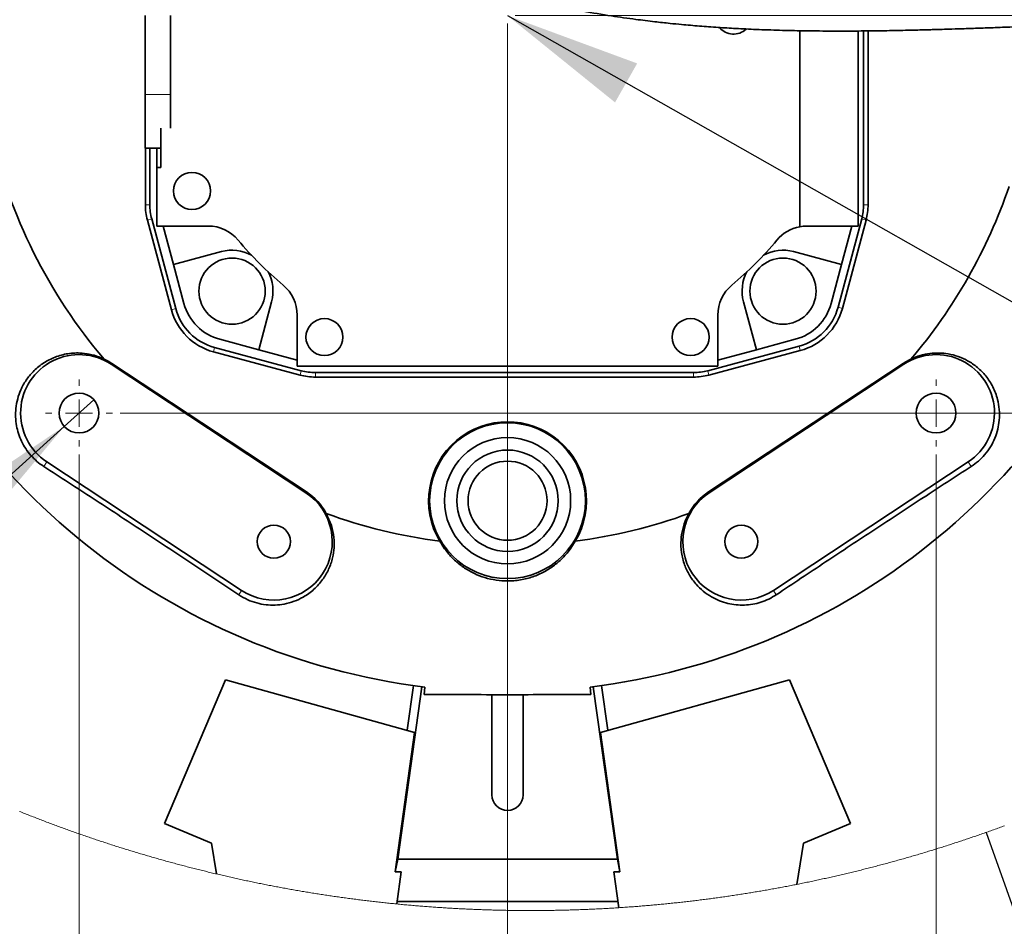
# Model space of a CAD drawing. Header units: millimetres. Extents: x 0 to 12118, y 0 to 8400.
# Tile 45 of 128: x 1468 to 1974, y 6321 to 6787. Entities that reach past the tile are written whole.
import ezdxf

# ---------------------------------------------------------------- set-up
doc = ezdxf.new("R2010")
doc.units = ezdxf.units.MM
doc.header["$LTSCALE"] = 20
doc.styles.add('SLDTEXTSTYLE0', font='TXT', dxfattribs={"width": 0.605})
doc.dimstyles.new('SLDDIMSTYLE10', dxfattribs={"dimtxt": 70, "dimasz": 70, "dimexe": 0, "dimexo": 0.0625, "dimgap": 17.5, "dimtad": 1, "dimdec": 1, "dimlfac": 0.5, "dimrnd": 1e-09, "dimzin": 12, "dimdsep": 46, "dimtxsty": 'SLDTEXTSTYLE0', "dimsah": 1, "dimcen": 0.09, "dimadec": 0, "dimazin": 3, "dimtfac": 1, "dimtmove": 0, "dimatfit": 0, "dimfxl": 1, "dimfrac": 2, "dimtolj": 1, "dimtzin": 12, "dimarcsym": 0})
doc.dimstyles.new('SLDDIMSTYLE11', dxfattribs={"dimtxt": 70, "dimasz": 70, "dimexe": 0, "dimexo": 0.0625, "dimgap": 17.5, "dimtad": 1, "dimdec": 1, "dimlfac": 0.5, "dimrnd": 1e-09, "dimzin": 12, "dimdsep": 46, "dimtxsty": 'SLDTEXTSTYLE0', "dimsah": 1, "dimcen": 0.09, "dimadec": 0, "dimazin": 3, "dimtfac": 1, "dimtofl": 0, "dimtmove": 0, "dimatfit": 3, "dimfxl": 1, "dimfrac": 2, "dimtolj": 1, "dimtzin": 12, "dimarcsym": 0})
doc.dimstyles.new('SLDDIMSTYLE12', dxfattribs={"dimtxt": 70, "dimasz": 70, "dimexe": 0, "dimexo": 0.0625, "dimgap": 17.5, "dimtad": 0, "dimtih": 1, "dimtoh": 1, "dimdec": 1, "dimlfac": 0.5, "dimrnd": 1e-09, "dimzin": 12, "dimdsep": 46, "dimtxsty": 'SLDTEXTSTYLE0', "dimblk1": 'NONE', "dimsah": 1, "dimcen": 0, "dimadec": 0, "dimazin": 3, "dimtfac": 1, "dimtmove": 0, "dimatfit": 3, "dimldrblk": 'NONE', "dimfxl": 1, "dimfrac": 2, "dimtolj": 1, "dimtzin": 12, "dimarcsym": 0})
doc.dimstyles.new('SLDDIMSTYLE4', dxfattribs={"dimtxt": 0.18, "dimasz": 70, "dimexe": 0, "dimexo": 0.0625, "dimgap": 0, "dimtad": 0, "dimtih": 1, "dimtoh": 1, "dimdec": 0, "dimrnd": 1e-09, "dimzin": 0, "dimdsep": 46, "dimtxsty": 'Standard', "dimsah": 1, "dimcen": 0.09, "dimadec": 0, "dimazin": 0, "dimtfac": 70, "dimtdec": 0, "dimtofl": 0, "dimtmove": 0, "dimatfit": 3, "dimfxl": 1, "dimfrac": 2, "dimtolj": 1, "dimtzin": 0, "dimarcsym": 0})
doc.dimstyles.new('SLDDIMSTYLE5', dxfattribs={"dimtxt": 0.18, "dimasz": 70, "dimexe": 0, "dimexo": 0.0625, "dimgap": 0, "dimtad": 0, "dimtih": 1, "dimtoh": 1, "dimdec": 0, "dimrnd": 1e-09, "dimzin": 0, "dimdsep": 46, "dimtxsty": 'Standard', "dimblk1": 'NONE', "dimblk2": 'NONE', "dimsah": 1, "dimcen": 0.09, "dimadec": 0, "dimazin": 0, "dimtfac": 70, "dimtdec": 0, "dimtofl": 0, "dimtmove": 0, "dimatfit": 3, "dimldrblk": 'NONE', "dimfxl": 1, "dimfrac": 2, "dimtolj": 1, "dimtzin": 0, "dimarcsym": 0})

# ---------------------------------------------------------------- blocks, each defined once
blk = doc.blocks.new('_None')
blk = doc.blocks.new('_D_61')
at = {"color": 7, "linetype": 'Continuous', "lineweight": 0}
for p, q in [((1718.46, 6784.74), (1718.46, 6118.35)), ((1938.46, 6563.54), (1938.46, 6118.35)), ((1718.46, 6148.35), (1598.46, 6148.35)), ((1718.46, 6148.35), (1938.46, 6148.35)), ((1938.46, 6148.35), (2058.46, 6148.35))]:
    blk.add_line(p, q, dxfattribs=at)
at = {"color": 7, "linetype": 'Continuous', "lineweight": 18}
for points in [[(1718.46, 6148.35), (1648.46, 6158.35), (1648.46, 6138.35)], [(1938.46, 6148.35), (2008.46, 6138.35), (2008.46, 6158.35)]]:
    blk.add_solid(points, dxfattribs=at)
at = {"color": 7, "linetype": 'Continuous', "lineweight": 18, "insert": (1748.25, 6238.59), "char_height": 70, "attachment_point": 1, "style": 'SLDTEXTSTYLE0'}
blk.add_mtext('110', dxfattribs=at)
blk = doc.blocks.new('_D_63')
at = {"color": 7, "linetype": 'Continuous', "lineweight": 0}
for p, q in [((2882.94, 6874.74), (2882.94, 7082.95)), ((2133.66, 6874.74), (2912.94, 6874.74)), ((2882.94, 6788.74), (2882.94, 6874.74)), ((1722.46, 6788.74), (2912.94, 6788.74)), ((2882.94, 6788.74), (2882.94, 6668.74))]:
    blk.add_line(p, q, dxfattribs=at)
at = {"color": 7, "linetype": 'Continuous', "lineweight": 18}
for points in [[(2882.94, 6874.74), (2892.94, 6944.74), (2872.94, 6944.74)], [(2882.94, 6788.74), (2872.94, 6718.74), (2892.94, 6718.74)]]:
    blk.add_solid(points, dxfattribs=at)
at = {"color": 7, "linetype": 'Continuous', "lineweight": 18, "insert": (2792.7, 6976.01), "char_height": 70, "attachment_point": 1, "rotation": 90, "style": 'SLDTEXTSTYLE0'}
blk.add_mtext('43', dxfattribs=at)
blk = doc.blocks.new('_D_65')
at = {"color": 7, "linetype": 'Continuous', "lineweight": 0}
for p, q in [((3022.94, 6788.74), (3022.94, 6908.74)), ((1722.46, 6788.74), (3052.94, 6788.74)), ((3022.94, 6788.74), (3022.94, 6584.74)), ((1519.66, 6584.74), (3052.94, 6584.74)), ((3022.94, 6584.74), (3022.94, 6464.74))]:
    blk.add_line(p, q, dxfattribs=at)
at = {"color": 7, "linetype": 'Continuous', "lineweight": 18}
for points in [[(3022.94, 6788.74), (3032.94, 6858.74), (3012.94, 6858.74)], [(3022.94, 6584.74), (3012.94, 6514.74), (3032.94, 6514.74)]]:
    blk.add_solid(points, dxfattribs=at)
at = {"color": 7, "linetype": 'Continuous', "lineweight": 18, "insert": (2932.7, 6606.53), "char_height": 70, "attachment_point": 1, "rotation": 90, "style": 'SLDTEXTSTYLE0'}
blk.add_mtext('102', dxfattribs=at)
blk = doc.blocks.new('_D_67')
at = {"color": 7, "linetype": 'Continuous', "lineweight": 0}
for p, q in [((1498.46, 6563.54), (1498.46, 5978.35)), ((1938.46, 6563.54), (1938.46, 5978.35)), ((1498.46, 6008.35), (1938.46, 6008.35))]:
    blk.add_line(p, q, dxfattribs=at)
at = {"color": 7, "linetype": 'Continuous', "lineweight": 18}
for points in [[(1498.46, 6008.35), (1568.46, 5998.35), (1568.46, 6018.35)], [(1938.46, 6008.35), (1868.46, 6018.35), (1868.46, 5998.35)]]:
    blk.add_solid(points, dxfattribs=at)
at = {"color": 7, "linetype": 'Continuous', "lineweight": 18, "insert": (1638.25, 6098.59), "char_height": 70, "attachment_point": 1, "style": 'SLDTEXTSTYLE0'}
blk.add_mtext('220', dxfattribs=at)
blk = doc.blocks.new('SW_SYMBOL_HOLE_DEPTH')
at = {"color": 0, "linetype": 'Continuous', "lineweight": 18}
for p, q in [((0, 17500), (16000, 17500)), ((8000, 17500), (8000, 1500)), ((2000, 11100), (8000, 1500)), ((14000, 11100), (8000, 1500))]:
    blk.add_line(p, q, dxfattribs=at)
blk = doc.blocks.new('_D_68')
at = {"color": 7, "linetype": 'Continuous', "lineweight": 0}
for p, q in [((1506.04, 6591.56), (1490.88, 6577.91)), ((1490.88, 6577.91), (1229.55, 6342.57)), ((1229.55, 6342.57), (653.79, 6342.57))]:
    blk.add_line(p, q, dxfattribs=at)
at = {"color": 7, "linetype": 'Continuous', "lineweight": 18}
blk.add_solid([(1490.88, 6577.91), (1432.17, 6538.5), (1445.55, 6523.64)], dxfattribs=at)
at = {"color": 7, "linetype": 'Continuous', "lineweight": 18, "xscale": 0.0045117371, "yscale": 0.0045117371, "zscale": 0.0045117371}
blk.add_blockref('SW_SYMBOL_HOLE_DEPTH', (995.92, 6352.68), dxfattribs=at)
at = {"color": 7, "linetype": 'Continuous', "lineweight": 18, "char_height": 70, "attachment_point": 1, "style": 'SLDTEXTSTYLE0'}
for s, insert in [('2x M12', (653.79, 6433)), ('19', (1092.6, 6433))]:
    blk.add_mtext(s, dxfattribs=dict(at, insert=insert))
blk = doc.blocks.new('SW_CENTERMARKSYMBOL_12')
at = {"color": 0, "linetype": 'Continuous', "lineweight": 18}
for p, q in [((0, 14), (0, 17.2)), ((0, 0), (0, 7)), ((-14, 0), (-17.2, 0)), ((0, 0), (-7, 0)), ((0, 0), (0, -7)), ((0, 0), (7, 0)), ((14, 0), (17.2, 0)), ((0, -14), (0, -17.2))]:
    blk.add_line(p, q, dxfattribs=at)
blk = doc.blocks.new('SW_CENTERMARKSYMBOL_13')
at = {"color": 0, "linetype": 'Continuous', "lineweight": 18}
for p, q in [((0, 14), (0, 17.2)), ((0, 0), (0, 7)), ((-14, 0), (-17.2, 0)), ((0, 0), (-7, 0)), ((0, 0), (0, -7)), ((0, 0), (7, 0)), ((14, 0), (17.2, 0)), ((0, -14), (0, -17.2))]:
    blk.add_line(p, q, dxfattribs=at)

msp = doc.modelspace()

# ---------------------------------------------------------------- linework, layer by layer
at = {"color": 7, "linetype": 'Continuous', "lineweight": 35}
for p, q in [((1532.458035, 6748.296017), (1532.458035, 6788.738961)), ((1545.458031, 6748.296017), (1545.458031, 6788.738961)), ((1868.45803, 6680.398578), (1868.45803, 6780.991072)), ((1898.458001, 6780.833359), (1898.458001, 6680.738921)), ((1901.250658, 6691.688533), (1901.250658, 6780.86483)), ((1903.556583, 6780.890817), (1903.556583, 6691.688533)), ((1532.458035, 6720.738883), (1532.458035, 6748.296017)), ((1545.458031, 6731.026406), (1545.458031, 6748.296017)), ((1540.458021, 6710.704322), (1540.458021, 6731.026406)), ((1532.458035, 6720.738883), (1540.458021, 6720.738883)), ((1532.50843, 6691.688533), (1532.50843, 6720.738883)), ((1534.81437, 6720.738883), (1534.81437, 6691.688533)), ((1538.458032, 6710.704322), (1538.458032, 6720.738883)), ((1538.458032, 6680.738921), (1538.458032, 6710.704322)), ((1538.458032, 6710.704322), (1540.458021, 6710.704322)), ((1545.884622, 6637.749309), (1533.548516, 6683.788295)), ((1535.775882, 6684.385056), (1548.111988, 6638.346071)), ((1888.132868, 6639.017339), (1900.289116, 6684.385056)), ((1902.516482, 6683.788295), (1890.360234, 6638.420458)), ((1564.78448, 6680.738921), (1538.458032, 6680.738921)), ((1541.673419, 6680.738921), (1546.962452, 6661.000008)), ((1568.458033, 6680.39834), (1568.458033, 6680.398578)), ((1898.458001, 6680.738921), (1872.131584, 6680.738921)), ((1889.953611, 6661.000008), (1895.242629, 6680.738921)), ((1571.601478, 6667.602057), (1546.962452, 6661.000008)), ((1889.953611, 6661.000008), (1865.3146, 6667.602057)), ((1546.962452, 6661.000008), (1552.324158, 6640.989775)), ((1884.591875, 6640.989775), (1889.953611, 6661.000008)), ((1590.719101, 6617.243285), (1597.32112, 6641.882415)), ((1839.594958, 6641.882415), (1846.196947, 6617.243285)), ((1610.458014, 6608.738894), (1610.458014, 6635.065312)), ((1826.458034, 6635.065312), (1826.458034, 6608.738894)), ((1570.708928, 6622.60508), (1590.719101, 6617.243285)), ((1846.196947, 6617.243285), (1866.20712, 6622.60508)), ((1568.065224, 6618.392939), (1612.516162, 6606.482262)), ((1590.719101, 6617.243285), (1610.458014, 6611.954326)), ((1821.223793, 6606.482262), (1868.179617, 6619.064088)), ((1826.458034, 6611.954326), (1846.196947, 6617.243285)), ((1611.919341, 6604.254956), (1567.468402, 6616.165514)), ((1868.776438, 6616.836662), (1821.820614, 6604.254956)), ((1514.983294, 6609.777207), (1614.983288, 6543.777222)), ((1615.271983, 6544.214601), (1515.271974, 6610.214586)), ((1826.458034, 6608.738894), (1610.458014, 6608.738894)), ((1921.644089, 6610.214586), (1821.644065, 6544.214601)), ((1921.932754, 6609.777207), (1821.93276, 6543.777222)), ((1619.819549, 6605.520839), (1813.920406, 6605.520839)), ((1813.920406, 6603.214855), (1619.819549, 6603.214855)), ((1581.932751, 6493.700619), (1481.932757, 6559.700603)), ((1854.983268, 6493.700619), (1954.983291, 6559.700603)), ((1573.659626, 6447.768922), (1542.401147, 6374.128575)), ((1670.777229, 6420.835848), (1573.659626, 6447.768922)), ((1863.256392, 6447.768922), (1766.138819, 6420.835848)), ((1894.514916, 6374.128575), (1863.256392, 6447.768922)), ((1662.062642, 6355.678196), (1674.514977, 6444.281215)), ((1670.13028, 6444.869036), (1666.903612, 6421.910162)), ((1675.977287, 6444.097872), (1675.70552, 6440.286274)), ((1710.458038, 6388.738866), (1710.458038, 6440.186257)), ((1726.45804, 6388.738866), (1726.45804, 6440.186496)), ((1761.210528, 6440.286274), (1760.938761, 6444.097872)), ((1762.401072, 6444.281215), (1774.853406, 6355.678196)), ((1770.012466, 6421.910162), (1766.785798, 6444.869036)), ((1670.777229, 6420.835848), (1660.727379, 6349.327321)), ((1766.138819, 6420.835848), (1776.188669, 6349.327321)), ((1542.401147, 6374.128575), (1566.53775, 6363.883133)), ((1870.378313, 6363.883133), (1894.514916, 6374.128575)), ((1566.53775, 6363.883133), (1569.029627, 6348.15001)), ((1867.043016, 6342.824812), (1870.378313, 6363.883133)), ((1660.727379, 6349.327321), (1662.062642, 6355.678196)), ((1774.853406, 6355.678196), (1662.062642, 6355.678196)), ((1776.188669, 6349.327321), (1774.853406, 6355.678196)), ((1660.727379, 6349.327321), (1663.894532, 6349.327321)), ((1661.564258, 6332.746501), (1663.894532, 6349.327321)), ((1776.188669, 6349.327321), (1773.021546, 6349.327321)), ((1773.021546, 6349.327321), (1775.619922, 6330.838914)), ((1775.163469, 6334.086652), (1661.752579, 6334.086652))]:
    msp.add_line(p, q, dxfattribs=at)
at = {"color": 8, "linetype": 'Continuous', "lineweight": 18}
for p, q in [((1532.458035, 6748.296017), (1545.458031, 6748.296017)), ((1532.50843, 6691.688533), (1534.81437, 6691.688533)), ((1903.556583, 6691.688533), (1901.250658, 6691.688533)), ((1533.548516, 6683.788295), (1535.775882, 6684.385056)), ((1902.516482, 6683.788295), (1900.289116, 6684.385056)), ((1545.884622, 6637.749309), (1548.111988, 6638.346071)), ((1890.360234, 6638.420458), (1888.132868, 6639.017339)), ((1567.468402, 6616.165514), (1568.065224, 6618.392939)), ((1868.776438, 6616.836662), (1868.179617, 6619.064088)), ((1514.983294, 6609.777207), (1515.271974, 6610.214586)), ((1921.932754, 6609.777207), (1921.644089, 6610.214586)), ((1611.919341, 6604.254956), (1612.516162, 6606.482262)), ((1619.819549, 6603.214855), (1619.819549, 6605.520839)), ((1813.920406, 6603.214855), (1813.920406, 6605.520839)), ((1821.820614, 6604.254956), (1821.223793, 6606.482262)), ((1481.932757, 6559.700603), (1480.357823, 6557.314391)), ((1954.983291, 6559.700603), (1956.558225, 6557.314391)), ((1614.983288, 6543.777222), (1615.271983, 6544.214601)), ((1821.93276, 6543.777222), (1821.644065, 6544.214601)), ((1581.932751, 6493.700619), (1580.456642, 6491.464133)), ((1854.983268, 6493.700619), (1856.459436, 6491.464133))]:
    msp.add_line(p, q, dxfattribs=at)
at = {"color": 7, "linetype": 'Continuous', "lineweight": 18, "flags": 128}
msp.add_lwpolyline([(1467.876357, 6380.273933), (1468.571511, 6379.994149), (1469.266949, 6379.715199), (1469.962684, 6379.436846), (1470.658732, 6379.159326), (1471.355063, 6378.882522), (1472.051692, 6378.606434), (1472.748605, 6378.33106), (1473.445815, 6378.056521), (1474.143324, 6377.782697), (1474.84113, 6377.509589), (1475.53922, 6377.237196), (1476.237607, 6376.965637), (1476.936278, 6376.694793), (1477.635232, 6376.424665), (1478.334484, 6376.155252), (1479.034019, 6375.886674), (1479.733837, 6375.61881), (1480.433938, 6375.351662), (1481.134338, 6375.085349), (1481.83502, 6374.819631), (1482.535971, 6374.554748), (1483.237219, 6374.2907), (1483.938736, 6374.027247), (1484.640536, 6373.764629), (1485.342619, 6373.502726), (1486.044986, 6373.241658), (1486.747635, 6372.981305), (1487.450552, 6372.721667), (1488.153738, 6372.462744), (1488.857207, 6372.204656), (1489.560959, 6371.947164), (1490.264979, 6371.690626), (1490.969283, 6371.434684), (1491.67384, 6371.179576), (1492.378679, 6370.925183), (1493.083802, 6370.671625), (1493.789179, 6370.418663), (1494.494823, 6370.166654), (1495.200751, 6369.915242), (1495.906932, 6369.664664), (1496.613396, 6369.414801), (1497.320113, 6369.165654), (1498.027099, 6368.917341), (1498.734352, 6368.669743), (1499.44186, 6368.422861), (1500.149635, 6368.176813), (1500.857679, 6367.93148), (1501.565975, 6367.686982), (1502.274541, 6367.443199), (1502.983374, 6367.200131), (1503.692446, 6366.957779), (1504.401786, 6366.716261), (1505.111394, 6366.475458), (1505.82124, 6366.23549), (1506.531355, 6365.996117), (1507.241723, 6365.757699), (1507.95233, 6365.519876), (1508.663205, 6365.282888), (1509.374333, 6365.046735), (1510.085714, 6364.811177), (1510.797334, 6364.576454), (1511.509222, 6364.342565), (1512.221349, 6364.109392), (1512.933714, 6363.876934), (1513.646347, 6363.64531), (1514.359218, 6363.414402), (1515.072328, 6363.184209), (1515.785692, 6362.95485), (1516.499293, 6362.726207), (1517.213148, 6362.498278), (1517.927242, 6362.271185), (1518.641574, 6362.044925), (1519.356159, 6361.819262), (1520.070968, 6361.594434), (1520.78603, 6361.370439), (1521.50133, 6361.14716), (1522.216854, 6360.924597), (1522.932631, 6360.702867), (1523.648632, 6360.481853), (1524.364871, 6360.261674), (1525.081349, 6360.042209), (1525.798065, 6359.82346), (1526.515005, 6359.605546), (1527.232182, 6359.388346), (1527.949599, 6359.171982), (1528.667239, 6358.956332), (1529.385102, 6358.741398), (1530.103204, 6358.527298), (1530.821529, 6358.314032), (1531.540078, 6358.101482), (1532.258851, 6357.889647), (1532.977862, 6357.678647), (1533.697096, 6357.468362), (1534.416539, 6357.258792), (1535.13622, 6357.050056), (1535.856125, 6356.842155), (1536.576239, 6356.634969), (1537.296591, 6356.428499), (1538.017151, 6356.222863), (1538.73792, 6356.017942), (1539.458928, 6355.813856), (1540.180144, 6355.610485), (1540.901584, 6355.407948), (1541.623232, 6355.206127), (1542.345089, 6355.005021), (1543.06717, 6354.804749), (1543.789459, 6354.605312), (1544.511971, 6354.40659), (1545.234678, 6354.208584), (1545.957607, 6354.011411), (1546.680746, 6353.815074), (1547.404093, 6353.619332), (1548.127649, 6353.424544), (1548.851413, 6353.230471), (1549.575386, 6353.037114), (1550.299553, 6352.844591), (1551.023943, 6352.652783), (1551.748527, 6352.46181), (1552.473319, 6352.271552), (1553.198305, 6352.082128), (1553.9235, 6351.89342), (1554.648889, 6351.705546), (1555.374486, 6351.518388), (1556.100277, 6351.332063), (1556.826276, 6351.146455), (1557.552469, 6350.96168), (1558.278856, 6350.777621), (1559.005437, 6350.594396), (1559.732211, 6350.411887), (1560.459179, 6350.230212), (1561.186356, 6350.049252), (1561.913711, 6349.869127), (1562.64126, 6349.689717), (1563.369003, 6349.511142), (1564.09694, 6349.333281), (1564.825055, 6349.156255), (1565.553365, 6348.980064), (1566.281867, 6348.804588), (1567.010549, 6348.629827), (1567.739425, 6348.455901), (1568.468479, 6348.282809), (1569.029627, 6348.15001), (1569.759009, 6347.978229), (1570.48857, 6347.807283), (1571.218324, 6347.637052), (1571.948258, 6347.467656), (1572.678355, 6347.298975), (1573.408661, 6347.131128), (1574.139116, 6346.963997), (1574.869749, 6346.7977), (1575.600592, 6346.632118), (1576.331583, 6346.467371), (1577.062753, 6346.303339), (1577.794102, 6346.140141), (1578.52563, 6345.977778), (1579.257337, 6345.81613), (1579.989192, 6345.655317), (1580.721227, 6345.495219), (1581.45344, 6345.335955), (1582.185832, 6345.177407), (1582.918373, 6345.019693), (1583.651093, 6344.862695), (1584.383962, 6344.70653), (1585.11701, 6344.551201), (1585.850236, 6344.396586), (1586.583612, 6344.242806), (1587.317166, 6344.089741), (1588.05087, 6343.937511), (1588.784722, 6343.785996), (1589.518753, 6343.635316), (1590.252963, 6343.48547), (1590.987292, 6343.336339), (1591.7218, 6343.188042), (1592.456487, 6343.040461), (1593.191293, 6342.893715), (1593.926278, 6342.747683), (1594.661412, 6342.602606), (1595.396695, 6342.458124), (1596.132157, 6342.314477), (1596.867738, 6342.171664), (1597.603497, 6342.029686), (1598.339406, 6341.888423), (1599.075434, 6341.747875), (1599.811641, 6341.608162), (1600.547997, 6341.469283), (1601.284501, 6341.331119), (1602.021125, 6341.19379), (1602.757928, 6341.057296), (1603.49485, 6340.921516), (1604.231951, 6340.786571), (1604.969171, 6340.652342), (1605.70654, 6340.518946), (1606.444028, 6340.386386), (1607.181696, 6340.25454), (1607.919482, 6340.123529), (1608.657417, 6339.993233), (1609.395472, 6339.863772), (1610.133675, 6339.735145), (1610.872028, 6339.607234), (1611.610499, 6339.480157), (1612.34912, 6339.353795), (1613.08786, 6339.228267), (1613.826749, 6339.103575), (1614.565757, 6338.979597), (1615.304915, 6338.856454), (1616.044191, 6338.734026), (1616.783587, 6338.612551), (1617.523131, 6338.491673), (1618.262795, 6338.371749), (1619.002578, 6338.252539), (1619.74251, 6338.134045), (1620.482561, 6338.016505), (1621.222732, 6337.89968), (1621.963022, 6337.78357), (1622.703431, 6337.668295), (1623.443988, 6337.553854), (1624.184636, 6337.440247), (1624.925432, 6337.327356), (1625.666348, 6337.21518), (1626.407353, 6337.103958), (1627.148507, 6336.993451), (1627.88975, 6336.883659), (1628.631142, 6336.774702), (1629.372624, 6336.666579), (1630.114225, 6336.559291), (1630.855975, 6336.452718), (1631.597785, 6336.346979), (1632.339743, 6336.241956), (1633.081791, 6336.137767), (1633.823959, 6336.034412), (1634.566245, 6335.931892), (1635.308651, 6335.830087), (1636.051146, 6335.728998), (1636.79373, 6335.628862), (1637.536464, 6335.529442), (1638.279257, 6335.430736), (1639.022199, 6335.332985), (1639.76523, 6335.235829), (1640.508351, 6335.139627), (1641.251591, 6335.044141), (1641.994921, 6334.949488), (1642.73834, 6334.855671), (1643.481878, 6334.762568), (1644.225505, 6334.6703), (1644.969252, 6334.578867), (1645.713059, 6334.488148), (1646.456984, 6334.398265), (1647.200999, 6334.309096), (1647.945133, 6334.220762), (1648.689327, 6334.133262), (1649.43364, 6334.046597), (1650.178043, 6333.960647), (1650.922505, 6333.875532), (1651.667086, 6333.791132), (1652.411756, 6333.707685), (1653.156516, 6333.624835), (1653.901336, 6333.542938), (1654.646275, 6333.461756), (1655.391303, 6333.381409), (1656.136391, 6333.301897), (1656.881568, 6333.223099), (1657.626835, 6333.145137), (1658.372191, 6333.067889), (1659.117637, 6332.991595), (1659.863142, 6332.916016), (1660.608736, 6332.841153), (1661.35442, 6332.767124), (1661.564258, 6332.746501), (1662.310032, 6332.673545), (1663.055864, 6332.601304), (1663.801787, 6332.530017), (1664.547799, 6332.459326), (1665.2939, 6332.389588), (1666.040031, 6332.320566), (1666.786251, 6332.252378), (1667.532561, 6332.185025), (1668.27893, 6332.118387), (1669.025389, 6332.052583), (1669.771877, 6331.987614), (1670.518455, 6331.923361), (1671.265123, 6331.859941), (1672.01182, 6331.797356), (1672.758607, 6331.735487), (1673.505453, 6331.674452), (1674.252359, 6331.614251), (1674.999354, 6331.554885), (1675.746379, 6331.496234), (1676.493493, 6331.438417), (1677.240637, 6331.381316), (1677.987871, 6331.325049), (1678.735164, 6331.269617), (1679.482487, 6331.215019), (1680.2299, 6331.161136), (1680.977342, 6331.108088), (1681.724874, 6331.055875), (1682.472435, 6331.004376), (1683.220056, 6330.953831), (1683.967737, 6330.903883), (1684.715447, 6330.854888), (1685.463247, 6330.806608), (1686.211077, 6330.759163), (1686.958966, 6330.712552), (1687.706885, 6330.666656), (1688.454864, 6330.621595), (1689.202902, 6330.577249), (1689.95097, 6330.533857), (1690.699098, 6330.49118), (1691.447255, 6330.449338), (1692.195473, 6330.408211), (1692.943719, 6330.367918), (1693.691996, 6330.32846), (1694.440362, 6330.289836), (1695.188728, 6330.251927), (1695.937154, 6330.214853), (1696.68561, 6330.178613), (1697.434095, 6330.143089), (1698.18264, 6330.108399), (1698.931215, 6330.074544), (1699.679819, 6330.041523), (1700.428454, 6330.009217), (1701.177118, 6329.977746), (1701.925841, 6329.94699), (1702.674565, 6329.917187), (1703.423349, 6329.8881), (1704.172132, 6329.859729), (1704.920975, 6329.83231), (1705.669848, 6329.805608), (1706.41872, 6329.779739), (1707.167653, 6329.754705), (1707.916585, 6329.730387), (1708.665547, 6329.706902), (1709.414539, 6329.684133), (1710.163561, 6329.662318), (1710.912613, 6329.641218), (1711.661664, 6329.620952), (1712.410745, 6329.601402), (1713.159857, 6329.582805), (1713.908968, 6329.564805), (1714.658109, 6329.547758), (1715.40728, 6329.531426), (1716.15645, 6329.516048), (1716.905651, 6329.501266), (1717.654852, 6329.487438), (1718.404082, 6329.474325), (1719.153312, 6329.462046), (1719.902543, 6329.450483), (1720.651803, 6329.439873), (1721.401093, 6329.429979), (1722.150353, 6329.420919), (1722.899643, 6329.412575), (1723.648963, 6329.405064), (1724.398253, 6329.398389), (1725.147573, 6329.392547), (1725.896892, 6329.387421), (1726.646212, 6329.38313), (1727.395532, 6329.379673), (1728.144882, 6329.376931), (1728.894201, 6329.375024), (1729.643551, 6329.373951), (1730.392871, 6329.373712), (1731.14222, 6329.374189), (1731.89154, 6329.3755), (1732.64089, 6329.377646), (1733.39021, 6329.380507), (1734.139529, 6329.384203), (1734.888849, 6329.388733), (1735.638169, 6329.394097), (1736.387489, 6329.400177), (1737.136809, 6329.407091), (1737.886098, 6329.41472), (1738.635388, 6329.423303), (1739.384649, 6329.432602), (1740.133939, 6329.442734), (1740.883169, 6329.453583), (1741.632429, 6329.465265), (1742.38166, 6329.477782), (1743.13089, 6329.491133), (1743.880091, 6329.5052), (1744.629261, 6329.520101), (1745.378432, 6329.535837), (1746.127603, 6329.552407), (1746.876744, 6329.569692), (1747.625855, 6329.587812), (1748.374936, 6329.606647), (1749.124018, 6329.626436), (1749.873069, 6329.64694), (1750.622121, 6329.668159), (1751.371113, 6329.690332), (1752.120105, 6329.71322), (1752.869067, 6329.736943), (1753.617999, 6329.761381), (1754.366902, 6329.786772), (1755.115805, 6329.812879), (1755.864647, 6329.839701), (1756.613461, 6329.867477), (1757.362274, 6329.895968), (1758.111027, 6329.925294), (1758.859751, 6329.955334), (1759.608445, 6329.98621), (1760.357109, 6330.017919), (1761.105744, 6330.050463), (1761.854348, 6330.083723), (1762.602923, 6330.117817), (1763.351438, 6330.152745), (1764.099923, 6330.188389), (1764.848379, 6330.224986), (1765.596775, 6330.262179), (1766.345141, 6330.300326), (1767.093477, 6330.339188), (1767.841754, 6330.378885), (1768.590001, 6330.419416), (1769.338188, 6330.460663), (1770.086346, 6330.502743), (1770.834443, 6330.545659), (1771.582512, 6330.589289), (1772.33052, 6330.633874), (1773.078499, 6330.679054), (1773.826418, 6330.725188), (1774.574277, 6330.772037), (1775.322107, 6330.819721), (1775.619922, 6330.838914), (1776.367662, 6330.887789), (1777.115372, 6330.937381), (1777.862993, 6330.987687), (1778.610585, 6331.038947), (1779.358116, 6331.090922), (1780.105588, 6331.143732), (1780.853001, 6331.197257), (1781.600354, 6331.251616), (1782.347677, 6331.30681), (1783.09491, 6331.362839), (1783.842084, 6331.419582), (1784.589228, 6331.47716), (1785.336283, 6331.535573), (1786.083279, 6331.594701), (1786.830214, 6331.654663), (1787.57706, 6331.71546), (1788.323877, 6331.776972), (1789.070604, 6331.839318), (1789.817271, 6331.902499), (1790.563879, 6331.966395), (1791.310427, 6332.031126), (1792.056886, 6332.096691), (1792.803285, 6332.16309), (1793.549595, 6332.230205), (1794.295845, 6332.298155), (1795.042035, 6332.366819), (1795.788137, 6332.436437), (1796.534148, 6332.506771), (1797.2801, 6332.57782), (1798.025993, 6332.649703), (1798.771796, 6332.72242), (1799.51751, 6332.795973), (1800.263164, 6332.87024), (1801.008729, 6332.945342), (1801.754204, 6333.021278), (1802.49959, 6333.09793), (1803.244916, 6333.175416), (1803.990153, 6333.253736), (1804.7353, 6333.332891), (1805.480388, 6333.412761), (1806.225357, 6333.493347), (1806.970236, 6333.574886), (1807.715056, 6333.657141), (1808.459786, 6333.740229), (1809.204397, 6333.824034), (1809.948948, 6333.908672), (1810.693381, 6333.994145), (1811.437753, 6334.080333), (1812.182007, 6334.167356), (1812.9262, 6334.255214), (1813.670275, 6334.343786), (1814.41426, 6334.433193), (1815.158126, 6334.523434), (1815.901933, 6334.61451), (1816.64562, 6334.706301), (1817.389217, 6334.798808), (1818.132696, 6334.892268), (1818.876085, 6334.986443), (1819.619385, 6335.081334), (1820.362595, 6335.177178), (1821.105686, 6335.273738), (1821.848658, 6335.371012), (1822.591541, 6335.469241), (1823.334334, 6335.568185), (1824.077008, 6335.667844), (1824.819562, 6335.768337), (1825.561998, 6335.869665), (1826.304374, 6335.971827), (1827.046571, 6336.074705), (1827.788708, 6336.178417), (1828.530726, 6336.282844), (1829.272625, 6336.388225), (1830.014405, 6336.494202), (1830.756125, 6336.601133), (1831.497667, 6336.708779), (1832.239089, 6336.81726), (1832.980451, 6336.926455), (1833.721635, 6337.036485), (1834.462759, 6337.14735), (1835.203705, 6337.25893), (1835.94459, 6337.371344), (1836.685297, 6337.484474), (1837.425945, 6337.598438), (1838.166413, 6337.713237), (1838.906822, 6337.82887), (1839.647052, 6337.945218), (1840.387163, 6338.062281), (1841.127155, 6338.180299), (1841.867027, 6338.299031), (1842.60678, 6338.418479), (1843.346414, 6338.538761), (1844.08587, 6338.659878), (1844.825265, 6338.781829), (1845.564482, 6338.904495), (1846.30358, 6339.027877), (1847.042558, 6339.152212), (1847.781358, 6339.277262), (1848.520038, 6339.403028), (1849.258599, 6339.529629), (1849.997041, 6339.657063), (1850.735304, 6339.785213), (1851.473508, 6339.914198), (1852.211473, 6340.044017), (1852.949378, 6340.174551), (1853.687105, 6340.305919), (1854.424713, 6340.438003), (1855.162141, 6340.570922), (1855.899451, 6340.704674), (1856.636641, 6340.839143), (1857.373652, 6340.974445), (1858.110545, 6341.110582), (1858.847258, 6341.247434), (1859.583852, 6341.385002), (1860.320268, 6341.523404), (1861.056564, 6341.66264), (1861.792741, 6341.802711), (1862.528739, 6341.943497), (1863.264558, 6342.084999), (1864.000258, 6342.227335), (1864.73578, 6342.370505), (1865.471182, 6342.51451), (1866.206405, 6342.65923), (1866.94145, 6342.804665), (1867.043016, 6342.824812), (1867.777881, 6342.971201), (1868.512628, 6343.118424), (1869.247196, 6343.266363), (1869.981644, 6343.415136), (1870.715914, 6343.564625), (1871.450004, 6343.714947), (1872.183976, 6343.865986), (1872.917709, 6344.017858), (1873.651383, 6344.170565), (1874.384818, 6344.323988), (1875.118134, 6344.478245), (1875.851211, 6344.633217), (1876.58417, 6344.789023), (1877.317009, 6344.945664), (1878.04961, 6345.10302), (1878.782091, 6345.261092), (1879.514394, 6345.419998), (1880.246458, 6345.579738), (1880.978463, 6345.740194), (1881.710229, 6345.901484), (1882.441816, 6346.063609), (1883.173225, 6346.226449), (1883.904514, 6346.390004), (1884.635565, 6346.554394), (1885.366497, 6346.719618), (1886.09719, 6346.885557), (1886.827764, 6347.052212), (1887.55816, 6347.219701), (1888.288317, 6347.388024), (1889.018354, 6347.557063), (1889.748213, 6347.726936), (1890.477834, 6347.897644), (1891.207275, 6348.068948), (1891.936598, 6348.241205), (1892.665682, 6348.414178), (1893.394587, 6348.587866), (1894.123313, 6348.762388), (1894.851861, 6348.937745), (1895.58023, 6349.113817), (1896.30842, 6349.290604), (1897.036371, 6349.468226), (1897.764144, 6349.646683), (1898.491738, 6349.825854), (1899.219153, 6350.00586), (1899.946389, 6350.186581), (1900.673387, 6350.368137), (1901.400206, 6350.550408), (1902.126846, 6350.733394), (1902.853308, 6350.917334), (1903.579531, 6351.10187), (1904.305575, 6351.287241), (1905.031381, 6351.473446), (1905.757067, 6351.660366), (1906.482515, 6351.84812), (1907.207725, 6352.03659), (1907.932756, 6352.225895), (1908.657608, 6352.415914), (1909.382222, 6352.606768), (1910.106656, 6352.798338), (1910.830912, 6352.990741), (1911.55493, 6353.183861), (1912.278709, 6353.377695), (1913.00231, 6353.572364), (1913.725731, 6353.767867), (1914.448914, 6353.964085), (1915.171919, 6354.161019), (1915.894685, 6354.358787), (1916.617212, 6354.55739), (1917.339561, 6354.756708), (1918.061671, 6354.956741), (1918.783603, 6355.157609), (1919.505296, 6355.359311), (1920.22681, 6355.561609), (1920.948086, 6355.764861), (1921.669123, 6355.968709), (1922.389982, 6356.173391), (1923.110602, 6356.378908), (1923.830984, 6356.58514), (1924.551127, 6356.792207), (1925.271091, 6356.999988), (1925.990817, 6357.208485), (1926.710305, 6357.417817), (1927.429614, 6357.627864), (1928.148684, 6357.838745), (1928.867516, 6358.050341), (1929.58611, 6358.262772), (1930.304525, 6358.475919), (1931.022642, 6358.68978), (1931.740579, 6358.904476), (1932.458279, 6359.120006), (1933.17574, 6359.336252), (1933.892963, 6359.553213), (1934.609947, 6359.770889), (1935.326753, 6359.9894), (1936.04326, 6360.208745), (1936.759589, 6360.428805), (1937.475619, 6360.649581), (1938.191471, 6360.871191), (1938.907025, 6361.093516), (1939.6224, 6361.316557), (1940.337536, 6361.540432), (1941.052375, 6361.765141), (1941.767034, 6361.990447), (1942.481396, 6362.216706), (1943.195579, 6362.443561), (1943.909464, 6362.671251), (1944.62311, 6362.899656), (1945.336578, 6363.128896), (1946.049747, 6363.35885), (1946.762678, 6363.589639), (1947.475371, 6363.821025), (1948.187766, 6364.053364), (1948.899982, 6364.286299), (1949.6119, 6364.520068), (1950.323579, 6364.754672), (1951.03502, 6364.989991), (1951.746223, 6365.226025), (1952.457127, 6365.462775), (1953.167853, 6365.700359), (1953.878281, 6365.938658), (1954.588411, 6366.177792), (1955.298362, 6366.417641), (1956.008015, 6366.658206), (1956.717429, 6366.899605), (1957.426545, 6367.141719), (1958.135424, 6367.384548), (1958.844063, 6367.628212), (1959.552405, 6367.872591), (1960.260508, 6368.117685), (1960.968373, 6368.363614), (1961.675939, 6368.610258), (1962.383268, 6368.857617), (1963.090298, 6369.105811), (1963.79709, 6369.35472), (1964.503643, 6369.604463), (1965.209899, 6369.854803), (1965.915856, 6370.105977), (1966.621575, 6370.357985), (1967.326996, 6370.61059), (1968.032179, 6370.864029), (1968.737123, 6371.118302), (1969.441709, 6371.373172), (1970.146117, 6371.628876), (1970.850167, 6371.885414), (1971.553979, 6372.142548), (1972.257552, 6372.400517), (1972.960768, 6372.659201), (1973.663804, 6372.91872)], dxfattribs=at)
at = {"color": 7, "linetype": 'Continuous', "lineweight": 35}
for centre, radius in [((1556.458058, 6698.738964), 9.499995), ((1577.036673, 6647.317604), 17.000001), ((1859.879377, 6647.317608), 16.999994), ((1624.458026, 6623.738937), 9.500002), ((1812.45802, 6623.738937), 9.500002), ((1498.458019, 6584.738894), 10.199993), ((1938.45803, 6584.73889), 10.199993), ((1718.458019, 6539.738982), 39.999997), ((1718.458019, 6539.738915), 32.411454), ((1718.458014, 6539.738887), 26.000007), ((1718.458028, 6539.738889), 20.292933), ((1598.458017, 6518.738905), 8.499996), ((1838.458004, 6518.738887), 8.499984)]:
    msp.add_circle(centre, radius, dxfattribs=at)
for centre, radius, start, end in [((1834.458043, 6788.739147), 9.500187, 220.84017571, 312.73204909), ((1718.45694, 6788.738397), 271.998812, 192.67210034, 220.4134766), ((1718.460508, 6788.737567), 271.997219, 319.58646735, 341.20499365), ((1563.032967, 6691.68858), 30.524537, 180.00008984, 194.99991132), ((1563.034012, 6691.688655), 28.219641, 180.00024933, 194.99961844), ((1873.034411, 6691.68832), 28.216247, 344.99924036, 0.00043223), ((1873.034599, 6691.6883), 30.521984, 344.99934964, 0.00043675), ((1564.784446, 6660.742004), 19.996917, 39.79122691, 89.99990404), ((1872.132442, 6660.739797), 19.99899, 100.58709098, 140.2072701), ((1872.130696, 6660.743503), 19.995261, 100.58399646, 140.21041086), ((1872.131735, 6660.741508), 19.997413, 90.00043365, 100.58587367), ((1872.132885, 6660.742861), 19.99606, 90.00167976, 100.58995087), ((1718.453058, 6788.734619), 179.993463, 219.79137671, 230.20891885), ((1718.466598, 6788.731011), 179.988381, 309.79093367, 320.20877077), ((1718.457902, 6788.738751), 347.249101, 199.86549224, 262.97313599), ((1577.036636, 6647.317793), 20.999818, 61.81101457, 105.00001626), ((1859.879429, 6647.317739), 20.999873, 74.99998696, 118.18895684), ((1718.458116, 6788.738815), 347.249169, 277.02686763, 338.37001837), ((1577.036636, 6647.317562), 21.000027, 345.00016882, 28.18843752), ((1859.879442, 6647.317562), 21.000027, 151.81156248, 194.99983118), ((1590.46117, 6635.065497), 19.996844, 359.99947137, 50.20864892), ((1846.454878, 6635.065497), 19.996844, 129.79135108, 180.00052863), ((1575.36869, 6645.649576), 30.524162, 195.00006327, 254.99989718), ((1575.368579, 6645.649569), 28.21813, 195.00022808, 255.00007144), ((1577.43807, 6647.719019), 25.999832, 194.99998202, 255.00025018), ((1859.478117, 6647.71886), 25.999642, 284.99954479, 345.00026946), ((1860.876293, 6646.320662), 28.218069, 284.99989513, 345.00010487), ((1860.87629, 6646.320606), 30.524012, 284.9999084, 345.0000916), ((1498.458008, 6584.738916), 30.000018, 56.57516697, 236.57524487), ((1498.459767, 6584.742646), 30.519994, 56.57404976, 64.99415328), ((1938.454981, 6584.744998), 30.517306, 115.00547524, 123.42632172), ((1938.45805, 6584.738923), 30.000018, 303.42473138, 123.42485679), ((1619.820248, 6633.743688), 30.528833, 255.00104202, 269.99868843), ((1619.819689, 6633.742464), 28.221625, 255.001613, 269.9997166), ((1813.920266, 6633.742464), 28.221625, 270.0002834, 284.998387), ((1813.919707, 6633.743688), 30.528833, 270.00131157, 284.99895798), ((1718.458024, 6539.738949), 40.524065, 329.17597901, 210.82402099), ((1598.457992, 6518.738939), 30.000018, 236.57526862, 56.57514321), ((1598.458693, 6518.739496), 30.523232, 28.21225469, 56.57562662), ((1838.458066, 6518.738955), 30.00001, 123.42488862, 303.42465204), ((1838.457355, 6518.739496), 30.523232, 123.42437338, 151.78774531), ((1718.458006, 6788.739131), 272.00017, 249.98371762, 262.64940461), ((1718.458042, 6788.739131), 272.00017, 277.35059539, 290.01628238), ((1718.458039, 6388.73897), 8.000001, 180.00074706, 359.99925294)]:
    msp.add_arc(centre, radius, start, end, dxfattribs=at)
for points, knots in [([(1743.444768, 6793.716783), (1748.030683, 6792.788802), (1757.458613, 6790.881015), (1771.096343, 6788.642246), (1783.389457, 6786.889321), (1793.418566, 6785.65889), (1801.251828, 6784.80983), (1807.354858, 6784.214187), (1812.386206, 6783.763432), (1817.024974, 6783.379002), (1821.743883, 6783.019768), (1827.965376, 6782.587337), (1836.088279, 6782.098683), (1846.622404, 6781.59504), (1858.157622, 6781.194372), (1870.700676, 6780.918205), (1884.130473, 6780.784118), (1898.006521, 6780.806999), (1911.03697, 6780.956902), (1921.943239, 6781.161629), (1929.653683, 6781.344289), (1934.71281, 6781.477664), (1938.210025, 6781.57475), (1942.075708, 6781.686654), (1947.068386, 6781.839174), (1953.406531, 6782.04371), (1960.812386, 6782.296913), (1969.453056, 6782.607105), (1978.39892, 6782.941456), (1986.998536, 6783.270428), (1994.345087, 6783.554285), (2000.882203, 6783.80675), (2007.255283, 6784.051681), (2013.919417, 6784.305181), (2021.143016, 6784.574732), (2029.330597, 6784.872035), (2038.930483, 6785.206429), (2050.319317, 6785.57959), (2063.530563, 6785.976324), (2078.548175, 6786.375435), (2094.128982, 6786.73483), (2104.702299, 6786.930267), (2109.671054, 6787.022109)], [0, 0, 0, 0, 0.038227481, 0.0785897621, 0.1128996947, 0.1396841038, 0.1611458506, 0.1772773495, 0.1897871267, 0.2024204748, 0.2153095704, 0.2284557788, 0.253377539, 0.2817987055, 0.3146243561, 0.3476837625, 0.3843082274, 0.4243597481, 0.4610602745, 0.4907834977, 0.5134881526, 0.5240784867, 0.5321350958, 0.5420742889, 0.5556775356, 0.5729484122, 0.5938891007, 0.6162248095, 0.6435952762, 0.6670352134, 0.6865421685, 0.7036674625, 0.7204886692, 0.7386539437, 0.7581583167, 0.7795525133, 0.8055973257, 0.8366448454, 0.8726585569, 0.9135925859, 0.9593942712, 1, 1, 1, 1]), ([(1480.357823, 6557.314391), (1479.171472, 6558.152138), (1476.789606, 6559.834102), (1473.688991, 6562.943924), (1471.036896, 6566.421199), (1468.901534, 6570.194913), (1467.333522, 6574.158396), (1466.281547, 6578.349722), (1465.816233, 6582.687038), (1465.963597, 6587.327894), (1466.825162, 6592.021317), (1468.543065, 6596.936302), (1471.159729, 6601.676193), (1474.886297, 6606.272593), (1479.620336, 6610.248094), (1485.403776, 6613.390624), (1491.934758, 6615.310614), (1498.201509, 6615.753755), (1503.808462, 6615.063888), (1507.980848, 6613.920559), (1510.433045, 6612.818739), (1511.360896, 6612.401838)], [0, 0, 0, 0, 0.0455760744, 0.0915042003, 0.1373452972, 0.1826783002, 0.2273198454, 0.270904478, 0.3181075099, 0.3639391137, 0.4163874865, 0.4674291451, 0.5269551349, 0.5856021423, 0.6524600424, 0.7199049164, 0.7910359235, 0.8648133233, 0.9155674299, 0.9680527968, 1, 1, 1, 1]), ([(1925.555167, 6612.401838), (1927.145338, 6613.0793), (1930.273542, 6614.412012), (1935.196355, 6615.413049), (1940.021332, 6615.676125), (1944.95133, 6615.201421), (1949.893146, 6613.913733), (1954.996165, 6611.627547), (1959.819331, 6608.313722), (1964.264496, 6603.797686), (1967.844229, 6598.253529), (1970.082303, 6592.330857), (1971.061152, 6586.515271), (1971.057666, 6581.340077), (1970.238168, 6576.391977), (1968.748828, 6571.767853), (1966.488166, 6567.324122), (1963.613193, 6563.358512), (1960.284776, 6559.957365), (1957.797276, 6558.19316), (1956.558225, 6557.314391)], [0, 0, 0, 0, 0.0542082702, 0.1066391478, 0.156884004, 0.2056336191, 0.2617165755, 0.3166178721, 0.3806037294, 0.4444721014, 0.5145685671, 0.5864857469, 0.6418424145, 0.6991202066, 0.7482949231, 0.7989251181, 0.8512160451, 0.9043068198, 0.9523341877, 1, 1, 1, 1]), ([(1580.456642, 6491.464133), (1572.267537, 6496.931523), (1555.814113, 6507.916518), (1530.887292, 6524.377892), (1505.719422, 6540.875161), (1488.805912, 6551.838392), (1480.357823, 6557.314391)], [0, 0, 0, 0, 0.2465367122, 0.4953377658, 0.74792745, 1, 1, 1, 1]), ([(1956.558225, 6557.314391), (1948.346863, 6551.992203), (1931.815779, 6541.277595), (1906.884004, 6524.94056), (1881.719057, 6508.327486), (1864.885964, 6497.089693), (1856.459436, 6491.464133)], [0, 0, 0, 0, 0.2450042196, 0.4932415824, 0.746320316, 1, 1, 1, 1]), ([(1625.355837, 6533.169026), (1626.329357, 6531.17278), (1628.238154, 6527.258706), (1629.419176, 6521.214862), (1629.528722, 6515.596077), (1628.709959, 6510.095494), (1626.809922, 6504.528981), (1623.614674, 6498.998771), (1619.193207, 6494.064379), (1614.114315, 6490.381075), (1608.863227, 6487.94739), (1604.012163, 6486.599215), (1599.147752, 6486.059846), (1594.398559, 6486.221184), (1589.638395, 6487.153277), (1584.873468, 6488.80412), (1581.961407, 6490.557895), (1580.456642, 6491.464133)], [0, 0, 0, 0, 0.0789008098, 0.1547022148, 0.2172156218, 0.2786212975, 0.3520241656, 0.4255792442, 0.504874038, 0.5864986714, 0.647403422, 0.7103807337, 0.7651150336, 0.8213217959, 0.8790978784, 0.9375255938, 1, 1, 1, 1]), ([(1856.459436, 6491.464133), (1855.208102, 6490.699914), (1852.702688, 6489.1698), (1848.600265, 6487.559208), (1844.362486, 6486.517451), (1840.053902, 6486.067236), (1835.784754, 6486.214924), (1831.466024, 6486.944259), (1827.228873, 6488.297743), (1822.933322, 6490.38486), (1818.888433, 6493.195699), (1815.01855, 6496.935663), (1811.726705, 6501.472478), (1809.112799, 6506.970878), (1807.565195, 6513.127505), (1807.313014, 6519.369018), (1808.238454, 6525.24519), (1809.745808, 6529.745636), (1811.096161, 6532.293462), (1811.560211, 6533.169026)], [0, 0, 0, 0, 0.0521818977, 0.1044783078, 0.1563122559, 0.2073409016, 0.2583743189, 0.3081023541, 0.3630071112, 0.4163313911, 0.4777760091, 0.5377552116, 0.6073680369, 0.6763822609, 0.7535474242, 0.8320496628, 0.8972826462, 0.9647010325, 1, 1, 1, 1]), ([(1753.257868, 6518.974299), (1752.104556, 6517.121126), (1749.73586, 6513.315042), (1745.182771, 6508.611185), (1740.034752, 6504.693888), (1734.472621, 6501.718581), (1728.31695, 6499.598772), (1722.924276, 6498.68795), (1717.650341, 6498.463876), (1712.598721, 6498.828819), (1706.852474, 6500.12133), (1701.394102, 6502.230646), (1696.346754, 6505.069292), (1691.761759, 6508.631869), (1687.310089, 6513.171435), (1684.967904, 6516.893154), (1683.65818, 6518.974299)], [0, 0, 0, 0, 0.0772880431, 0.158735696, 0.2305565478, 0.3062132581, 0.3815179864, 0.4606754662, 0.4992683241, 0.5686978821, 0.639699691, 0.707489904, 0.7756663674, 0.8444119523, 0.9129968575, 1, 1, 1, 1]), ([(1675.70552, 6440.286274), (1682.779328, 6440.254973), (1696.96096, 6440.192221), (1718.302644, 6440.16824), (1739.730578, 6440.191522), (1754.050473, 6440.254689), (1761.210528, 6440.286274)], [0, 0, 0, 0, 0.2481904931, 0.4975744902, 0.7487834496, 1, 1, 1, 1])]:
    msp.add_open_spline(points, degree=3, knots=knots, dxfattribs=at)

# ---------------------------------------------------------------- block references
at = {"color": 7, "linetype": 'Continuous', "lineweight": 18}
for name, p in [('SW_CENTERMARKSYMBOL_13', (1498.458025, 6584.738965)), ('SW_CENTERMARKSYMBOL_12', (1938.458023, 6584.738965))]:
    msp.add_blockref(name, p, dxfattribs=at)

# ---------------------------------------------------------------- dimensions: what is measured, and where the dimension line sits
for base, p2, picture, middle in [((2882.937231, 6874.738925), (2129.658028, 6874.738925), '_D_63', (2882.937231, 7029.479566)), ((3022.937231, 6584.738925), (1515.658028, 6584.738925), '_D_65', (3022.937231, 6686.738925))]:
    dim = msp.add_linear_dim(base=base, p1=(1718.458028, 6788.738925), p2=p2, angle=90, dimstyle='SLDDIMSTYLE10', dxfattribs=at)
    dim.commit()
    dim.dimension.update_dxf_attribs({"geometry": picture, "text_midpoint": middle, "dimtype": 160})
for base, p1, dimstyle, picture, middle in [((1938.458028, 6148.350693), (1718.458028, 6788.738925), 'SLDDIMSTYLE10', '_D_61', (1828.458028, 6148.350693)), ((1938.458028, 6008.350693), (1498.458028, 6567.538925), 'SLDDIMSTYLE11', '_D_67', (1718.458028, 6008.350693))]:
    dim = msp.add_linear_dim(base=base, p1=p1, p2=(1938.458028, 6567.538925), dimstyle=dimstyle, dxfattribs=at)
    dim.commit()
    dim.dimension.update_dxf_attribs({"geometry": picture, "text_midpoint": middle, "dimtype": 160})
dim = msp.add_diameter_dim_2p(p1=(1506.037458, 6591.564775), p2=(1490.878597, 6577.913075), text='2x M12 {\\fGDT;x}19', dimstyle='SLDDIMSTYLE12', override={"dimpost": '<>'}, dxfattribs=at)
dim.commit()
dim.dimension.update_dxf_attribs({"geometry": '_D_68', "text_midpoint": (926.670428, 6396.378422), "dimtype": 163})

# ---------------------------------------------------------------- leaders
at = {"color": 7, "linetype": 'Continuous', "lineweight": 0}
msp.add_leader([(1718.458028, 6788.738925), (2363.333333, 6422.777778)], dimstyle='SLDDIMSTYLE4', dxfattribs=at)
at = {"color": 7, "linetype": 'Continuous', "lineweight": 18, "has_arrowhead": 0}
msp.add_leader([(1964.260925, 6369.518557), (2193.559436, 5720.996606)], dimstyle='SLDDIMSTYLE5', dxfattribs=at)

doc.saveas('drawing.dxf')
